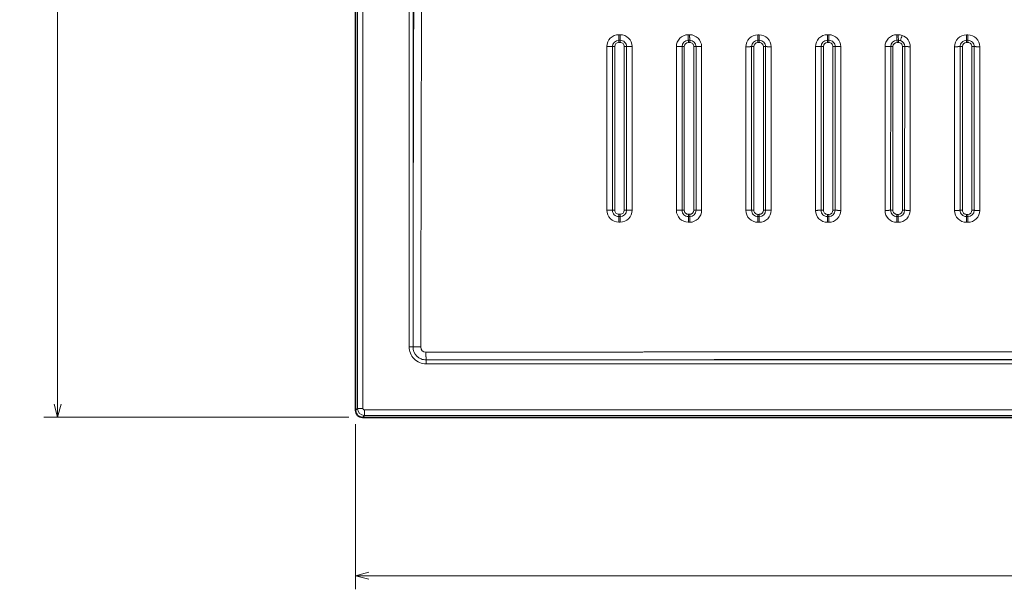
# Model space of a CAD drawing. Extents: x 42 to 332, y 13 to 266.
# Tile 1 of 7: x 42 to 186, y 13 to 97. Entities that reach past the tile are written whole.
import ezdxf
from ezdxf.enums import TextEntityAlignment as Align

# ---------------------------------------------------------------- set-up
doc = ezdxf.new("R2010")
doc.units = 0
doc.layers.get('0').update_dxf_attribs({"lineweight": 13})
doc.styles.get("Standard").update_dxf_attribs({"font": 'isocp.shx'})
doc.dimstyles.get("Standard").update_dxf_attribs({"dimtxt": 2.5, "dimasz": 2.5, "dimexe": 1.25, "dimexo": 0.625, "dimtad": 1, "dimcen": 2.5, "dimadec": 0, "dimazin": 0, "dimtfac": 1, "dimtmove": 0, "dimatfit": 0, "dimfxl": 0, "dimarcsym": 0})

# ---------------------------------------------------------------- blocks, each defined once
blk = doc.blocks.new('*D')
at = {"color": 7, "lineweight": 13}
for p, q in [((90.17, 228.04), (64.87, 228.04)), ((66.87, 206.17), (66.87, 228.04)), ((89.89, 219.04), (64.87, 219.04)), ((89.89, 178.35), (45.18, 178.35)), ((47.18, 38.32), (47.18, 178.35)), ((209.2, 178.35), (63, 178.35)), ((65, 148.43), (65, 178.35)), ((188.43, 156.25), (219.81, 145.48)), ((197.37, 148.43), (63, 148.43)), ((89.89, 38.32), (45.18, 38.32)), ((90.89, 37.32), (90.89, 13.1)), ((331.52, 37.32), (331.52, 13.1)), ((90.89, 15.1), (331.52, 15.1))]:
    blk.add_line(p, q, dxfattribs=at)
for points in [[(67.39, 226.11), (66.87, 228.04), (66.35, 226.11)], [(66.35, 220.98), (66.87, 219.04), (67.39, 220.98)], [(47.7, 176.41), (47.18, 178.35), (46.66, 176.41)], [(65.51, 176.41), (65, 178.35), (64.48, 176.41)], [(64.48, 150.36), (65, 148.43), (65.51, 150.36)], [(204.59, 151.25), (202.6, 151.39), (204.25, 150.27)], [(217.81, 145.61), (219.81, 145.48), (218.15, 146.59)], [(46.66, 40.25), (47.18, 38.32), (47.7, 40.25)], [(92.82, 15.62), (90.89, 15.1), (92.82, 14.58)], [(329.58, 14.58), (331.52, 15.1), (329.58, 15.62)]]:
    blk.add_lwpolyline(points, dxfattribs=at)
for s, rotation, p, p2 in [('45', 90, (64.87, 206.17), (64.87, 212.94)), ('150', 90, (63, 158.13), (63, 168.64)), ('%%c', 341.0412, (189.08, 158.14), (191.51, 157.31)), ('90', 341.0412, (192.46, 156.99), (198.86, 154.79)), ('700', 90, (45.18, 103.08), (45.18, 113.59))]:
    blk.add_text(s, height=3.5, rotation=rotation, dxfattribs=at).set_placement(p, p2, align=Align.FIT)
blk.add_text('1200', height=3.5, dxfattribs=at).set_placement((204.08, 17.1), (218.32, 17.1), align=Align.FIT)
blk = doc.blocks.new('BLOCK10')
at = {"color": 7, "lineweight": 35}
for p, q in [((-601.57, 144.57), (-601.57, -545.57)), ((-596.57, -550.57), (0, -550.57))]:
    blk.add_line(p, q, dxfattribs=at)
at = {"color": 7, "lineweight": 13}
for p, q in [((-600.13, -544.14), (-600.13, 143.14)), ((-596.14, -544.14), (-596.14, 143.14)), ((-562.3, -433.91), (-562.3, 97.74)), ((-559.4, -433.91), (-559.4, 97.74)), ((-200.53, -398.74), (-200.5, -278.72)), ((-198.87, -278.74), (-198.9, -398.76)), ((-194.79, -278.8), (-194.81, -398.82)), ((-162.31, -398.83), (-162.29, -278.81)), ((-158.19, -398.77), (-158.17, -278.75)), ((-156.54, -398.75), (-156.52, -278.73)), ((-149.55, -398.75), (-149.52, -278.73)), ((-147.89, -278.75), (-147.91, -398.77)), ((-143.81, -278.82), (-143.82, -398.83)), ((-213.28, -283.96), (-213.3, -398.81)), ((-209.15, -283.91), (-209.18, -398.76)), ((-207.53, -398.74), (-207.5, -283.89)), ((-251.52, -398.73), (-251.5, -336.15)), ((-249.87, -336.17), (-249.88, -398.75)), ((-245.79, -336.23), (-245.8, -398.81)), ((-264.28, -350.59), (-264.29, -398.8)), ((-260.15, -350.55), (-260.16, -398.75)), ((-258.51, -398.73), (-258.5, -350.53)), ((0, -508.4), (-429.97, -508.4)), ((429.97, -511.3), (-429.97, -511.3)), ((595.14, -545.14), (-595.14, -545.14)), ((0, -549.13), (-595.14, -549.13))]:
    blk.add_line(p, q, dxfattribs=at)
at = {"color": 7, "lineweight": 13, "ltscale": 0.024984}
blk.add_line((-407.57, -270.01), (-408.57, -270.01), dxfattribs=at)
at = {"color": 7, "lineweight": 13, "ltscale": 0.025031}
blk.add_line((-407.53, -274.08), (-408.53, -274.08), dxfattribs=at)
at = {"color": 7, "lineweight": 13, "ltscale": 0.024988}
blk.add_line((-356.57, -270.05), (-357.57, -270.05), dxfattribs=at)
at = {"color": 7, "lineweight": 13, "ltscale": 0.02503}
blk.add_line((-356.53, -274.11), (-357.53, -274.11), dxfattribs=at)
at = {"color": 7, "lineweight": 13, "ltscale": 0.025016}
blk.add_line((-305.57, -270.07), (-306.57, -270.07), dxfattribs=at)
at = {"color": 7, "lineweight": 13, "ltscale": 0.025017}
for p, q in [((-305.53, -274.13), (-306.53, -274.13)), ((-306.52, -275.76), (-305.52, -275.75))]:
    blk.add_line(p, q, dxfattribs=at)
at = {"color": 7, "lineweight": 13, "ltscale": 0.025009}
blk.add_line((-254.54, -270.05), (-255.54, -270.05), dxfattribs=at)
at = {"color": 7, "lineweight": 13, "ltscale": 0.025007}
blk.add_line((-254.51, -274.1), (-255.51, -274.1), dxfattribs=at)
at = {"color": 7, "lineweight": 13, "ltscale": 0.024996}
for p, q in [((-203.54, -270.05), (-204.54, -270.05)), ((-408.53, -403.35), (-407.53, -403.35)), ((-152.56, -407.57), (-153.56, -407.57))]:
    blk.add_line(p, q, dxfattribs=at)
at = {"color": 7, "lineweight": 13, "ltscale": 0.024992}
blk.add_line((-203.51, -274.1), (-204.51, -274.1), dxfattribs=at)
at = {"color": 7, "lineweight": 13, "ltscale": 0.024995}
for p, q in [((-152.55, -270.07), (-153.55, -270.07)), ((-407.52, -401.7), (-408.52, -401.7)), ((-357.52, -403.38), (-356.52, -403.38)), ((-356.51, -401.72), (-357.51, -401.72)), ((-305.51, -403.38), (-306.51, -403.38)), ((-306.5, -401.73), (-305.5, -401.73)), ((-254.54, -407.55), (-255.54, -407.55)), ((-203.55, -407.56), (-204.55, -407.56))]:
    blk.add_line(p, q, dxfattribs=at)
at = {"color": 7, "lineweight": 13, "ltscale": 0.024991}
blk.add_line((-152.53, -274.11), (-153.53, -274.11), dxfattribs=at)
at = {"color": 7, "lineweight": 13, "ltscale": 0.025051}
for p, q in [((-408.52, -275.71), (-407.51, -275.71)), ((-357.52, -275.74), (-356.51, -275.74))]:
    blk.add_line(p, q, dxfattribs=at)
at = {"color": 7, "lineweight": 13, "ltscale": 0.025006}
blk.add_line((-255.49, -275.72), (-254.49, -275.72), dxfattribs=at)
at = {"color": 7, "lineweight": 13, "ltscale": 0.129398}
blk.add_line((-213.28, -278.79), (-213.28, -283.96), dxfattribs=at)
at = {"color": 7, "lineweight": 13, "ltscale": 0.129394}
blk.add_line((-209.15, -278.74), (-209.15, -283.91), dxfattribs=at)
at = {"color": 7, "lineweight": 13, "ltscale": 0.129393}
blk.add_line((-207.5, -283.89), (-207.5, -278.72), dxfattribs=at)
at = {"color": 7, "lineweight": 13, "ltscale": 0.02499}
for p, q in [((-204.5, -275.72), (-203.5, -275.72)), ((-153.52, -275.73), (-152.52, -275.73))]:
    blk.add_line(p, q, dxfattribs=at)
at = {"color": 7, "lineweight": 13, "ltscale": 0.024993}
for p, q in [((-255.52, -401.73), (-254.52, -401.73)), ((-204.53, -401.74), (-203.53, -401.74)), ((-153.55, -401.75), (-152.55, -401.75))]:
    blk.add_line(p, q, dxfattribs=at)
at = {"color": 7, "lineweight": 13, "ltscale": 0.024994}
for p, q in [((-254.53, -403.39), (-255.52, -403.39)), ((-203.54, -403.4), (-204.54, -403.4)), ((-152.55, -403.41), (-153.55, -403.41)), ((-305.53, -407.53), (-306.53, -407.53))]:
    blk.add_line(p, q, dxfattribs=at)
at = {"color": 7, "lineweight": 13, "ltscale": 0.025012}
for p, q in [((-408.55, -407.49), (-407.55, -407.49)), ((-357.54, -407.52), (-356.54, -407.52))]:
    blk.add_line(p, q, dxfattribs=at)
at = {"color": 7, "lineweight": 13, "ltscale": 0.070874}
blk.add_line((-559.44, -498.91), (-562.28, -498.92), dxfattribs=at)
at = {"color": 7, "lineweight": 13, "ltscale": 0.070827}
blk.add_line((-549.92, -508.44), (-549.92, -511.28), dxfattribs=at)
at = {"color": 7, "lineweight": 13, "ltscale": 0.050792}
for p, q in [((-601.57, -545.57), (-600.13, -544.14)), ((-596.57, -550.57), (-595.14, -549.13))]:
    blk.add_line(p, q, dxfattribs=at)
at = {"color": 7, "lineweight": 13, "ltscale": 0.099939}
for p, q in [((-596.14, -544.14), (-600.13, -544.14)), ((-595.14, -545.14), (-595.14, -549.13))]:
    blk.add_line(p, q, dxfattribs=at)
at = {"color": 7, "lineweight": 13}
for centre, radius, start, end in [((3466650.63, -8244.16), 3467213.09, 179.86376948, 179.87201034), ((-408.57, -278.75), 8.74, 90.01243, 180.00728), ((-408.53, -278.72), 4.64, 90.01129, 179.97852), ((-485.45, -275.56), 76.93, 359.88933, 1.10188), ((-407.56, -278.76), 8.75, 0.05584, 90.05452), ((-407.52, -278.72), 4.64, 0.05182, 90.0859), ((-485.18, -275.62), 77.66, 359.937, 1.13812), ((-357.57, -278.79), 8.74, 90.01144, 180.00721), ((-357.53, -278.76), 4.64, 90.00876, 179.98119), ((-434.03, -275.59), 76.52, 359.89013, 1.10771), ((-356.56, -278.8), 8.75, 0.06191, 90.05608), ((-356.52, -278.75), 4.64, 0.05887, 90.08733), ((-433.78, -275.66), 77.26, 359.93785, 1.14364), ((-306.57, -278.81), 8.74, 90.00992, 180.0171), ((-306.53, -278.77), 4.64, 90.00256, 179.9794), ((-385.94, -275.66), 79.42, 359.93065, 1.10223), ((-305.56, -278.82), 8.75, 0.0632, 90.05873), ((-305.52, -278.77), 4.64, 0.06824, 90.09603), ((-384.99, -275.66), 79.48, 359.93043, 1.10112), ((-255.54, -278.79), 8.74, 89.99748, 180.01241), ((-255.51, -278.74), 4.64, 90.00494, 179.98966), ((-48.68, -270.33), 206.87, 179.92238, 181.04555), ((-339.7, -275.59), 84.21, 359.91245, 1.01589), ((-47.34, -270.33), 207.2, 179.92194, 181.04325), ((-254.54, -278.8), 8.75, 0.0304, 90.02093), ((-254.5, -278.74), 4.64, 0.0197, 90.04256), ((-338.84, -275.6), 84.35, 359.91378, 1.01541), ((-204.54, -278.79), 8.74, 89.97985, 180.00571), ((-204.51, -278.74), 4.64, 90.00656, 180.00494), ((28.66, -270.45), 233.2, 179.90147, 180.89652), ((-299.58, -275.54), 95.08, 359.89343, 0.8694), ((30.41, -270.45), 233.95, 179.90191, 180.89375), ((-203.54, -278.79), 8.74, 71.44641, 89.97987), ((-203.51, -278.73), 4.64, 71.44206, 89.98839), ((-298.89, -275.54), 95.39, 359.89313, 0.8659), ((421.68, -479.69), 656.65, 161.42373, 161.77646), ((-203.51, -278.74), 4.64, 359.97482, 71.43824), ((-203.54, -278.8), 8.75, 359.99771, 71.44397), ((-153.55, -278.81), 8.74, 89.97777, 180.00223), ((-153.53, -278.75), 4.64, 90.00799, 180.00857), ((140.33, -270.47), 293.88, 179.92029, 180.70892), ((-273.63, -275.55), 120.11, 359.9129, 0.68455), ((143.25, -270.5), 295.8, 179.91563, 180.69912), ((-152.55, -278.81), 8.75, 359.99865, 89.97244), ((-152.53, -278.75), 4.64, 359.96736, 89.96763), ((-273.39, -275.55), 120.88, 359.91387, 0.68064), ((-416.88, -50.16), 228.59, 269.89165, 270.92871), ((-148673.03, -357.48), 148255.74, 359.9840559, 0.0304273), ((-411.68, -367.96), 89.25, 89.89454, 90.95706), ((-146230.27, -342.6), 145817.11, 359.977953, 0.0251001), ((-408.52, -278.71), 3, 90.00651, 179.96995), ((-145303.28, -336.72), 144891.77, 359.9754927, 0.0229408), ((-407.51, -278.71), 3, 0.05653, 90.09295), ((-141219.32, -325.55), 140814.81, 359.9702362, 0.0190608), ((-404.31, -361.51), 82.81, 89.01485, 90.14074), ((-141990.52, -331.49), 141587.64, 359.9727981, 0.0213572), ((-399.32, -73.87), 204.88, 269.00385, 270.14152), ((-143888.2, -346.77), 143489.4, 359.9792444, 0.0271625), ((-149829.52, -369.72), 149463.24, 359.9888621, 0.0348554), ((-360.68, -356.15), 77.41, 89.88031, 91.10537), ((-147909.68, -354.12), 147547.53, 359.9826759, 0.029266), ((-357.52, -278.74), 3, 90.0034, 179.97228), ((-147077.33, -347.96), 146716.83, 359.9801756, 0.0270294), ((-356.51, -278.74), 3, 0.0646, 90.09468), ((-142804.93, -336.39), 142451.43, 359.9749319, 0.0231914), ((-353.31, -350.7), 71.96, 88.86517, 90.1608), ((-143556.44, -342.64), 143204.57, 359.9775566, 0.0255633), ((-144987.71, -358.54), 144639.92, 359.9840598, 0.0315927), ((-150396.12, -382.27), 150080.84, 359.9936942, 0.0394942), ((-309.67, -346.43), 67.67, 89.87685, 91.27789), ((-148817.33, -366.32), 148506.18, 359.9874913, 0.0337769), ((-306.52, -278.76), 3, 89.98164, 179.95121), ((-148270.65, -360.06), 147961.15, 359.9850293, 0.0314853), ((-305.51, -278.75), 3, 0.08816, 90.12255), ((-144061.3, -348.01), 143758.81, 359.9797866, 0.0276031), ((-302.32, -342.04), 63.29, 88.70147, 90.17495), ((-144449.44, -354.33), 144148.58, 359.9823479, 0.0300361), ((-145171.42, -370.16), 144874.64, 359.9886777, 0.0361294), ((-137295.3, -326.98), 137031.03, 359.990127, 0.0201498), ((-258.66, -339.02), 60.3, 89.84052, 91.41212), ((-135996.19, -313.12), 135736.04, 359.984202, 0.0145109), ((-255.49, -278.72), 3, 90.00006, 179.97818), ((-135699.75, -307.71), 135441.26, 359.9818863, 0.0122611), ((-254.49, -278.72), 3, 0.02193, 90.0531), ((-133987.11, -295.05), 133735.62, 359.9823892, 0.0069947), ((-251.32, -335.4), 56.67, 88.52641, 90.17283), ((-134345.88, -300.65), 134096.02, 359.984823, 0.0093631), ((-134525.35, -314.59), 134279.56, 359.9907675, 0.0152757), ((-207.69, -333.1), 54.38, 89.79817, 91.53922), ((-204.5, -278.72), 3, 90.02134, 180.01678), ((-203.5, -278.71), 2.99, 71.44207, 89.9883), ((-203.5, -278.72), 3, 359.96603, 71.42702), ((-200.35, -330.23), 51.51, 88.35543, 90.16872), ((-156.71, -328.51), 49.78, 89.78219, 91.68174), ((-153.52, -278.73), 3, 90.02527, 180.02427), ((-152.52, -278.73), 3, 359.94969, 89.95218), ((-149.37, -326.42), 47.68, 88.22549, 90.1872), ((-416.71, -187.77), 210.97, 269.8398, 270.96021), ((-408.55, -398.74), 8.75, 179.97712, 269.97102), ((-411.76, -481.17), 82.47, 89.83678, 90.98327), ((-408.53, -398.71), 4.64, 179.95852, 269.98326), ((-408.52, -398.7), 3, 179.95778, 269.9861), ((-73.68, -407.07), 334.88, 179.3645, 180.07246), ((-539.56, -401.86), 131.03, 359.34765, 0.07136), ((-407.55, -398.75), 8.74, 269.9918, 359.99706), ((-70.43, -407.02), 337.13, 179.37769, 180.08094), ((-407.53, -398.71), 4.64, 270.01546, 359.98537), ((-538.49, -401.91), 130.97, 359.36948, 0.09354), ((-407.52, -398.7), 3, 270.01625, 359.98238), ((-404.39, -476.78), 78.09, 88.89744, 90.09521), ((-357.54, -398.77), 8.75, 179.98388, 269.973), ((-360.73, -469.8), 71.08, 89.82133, 91.15139), ((-357.52, -398.74), 4.64, 179.96613, 269.98517), ((-357.51, -398.72), 3, 179.9661, 269.98819), ((-16.59, -407.09), 340.95, 179.3763, 180.07255), ((-490.84, -401.89), 133.33, 359.35913, 0.07132), ((-356.54, -398.78), 8.74, 269.98916, 359.99989), ((-13.14, -407.04), 343.4, 179.38972, 180.08101), ((-356.52, -398.74), 4.64, 270.01279, 359.98844), ((-489.82, -401.94), 133.3, 359.38117, 0.09349), ((-356.52, -398.72), 3, 270.01288, 359.98527), ((-353.37, -466.24), 67.52, 88.73329, 90.1187), ((-306.53, -398.79), 8.75, 179.99409, 269.97869), ((-309.69, -461.16), 62.43, 89.82366, 91.33775), ((-306.51, -398.74), 4.64, 179.97011, 269.98236), ((-306.5, -398.73), 3, 179.9589, 269.97175), ((52.41, -407.03), 358.95, 179.41745, 180.07964), ((-445.86, -401.9), 139.35, 359.3877, 0.06995), ((-305.53, -398.79), 8.74, 269.98851, 359.99926), ((53.86, -407.04), 359.4, 179.4174, 180.07878), ((-305.51, -398.74), 4.64, 270.01586, 359.997), ((-445.03, -401.89), 139.53, 359.38777, 0.06919), ((-305.51, -398.72), 3, 270.03051, 0.00933), ((-302.36, -458.24), 59.52, 88.57059, 90.14258), ((-255.54, -398.8), 8.75, 179.98733, 269.97342), ((-258.71, -454.54), 55.81, 89.80084, 91.49399), ((-255.52, -398.75), 4.64, 179.95876, 269.97197), ((-255.51, -398.73), 3, 179.94223, 269.95693), ((135.02, -407.07), 390.57, 179.45993, 180.06926), ((-407.08, -401.89), 151.57, 359.43234, 0.06039), ((-254.54, -398.81), 8.74, 269.98489, 359.99952), ((136.87, -407.07), 391.41, 179.46127, 180.06929), ((-254.53, -398.75), 4.64, 270.01414, 0.00145), ((-254.52, -398.73), 3, 270.03145, 0.01606), ((-406.4, -401.89), 151.88, 359.43327, 0.06003), ((-251.37, -452.2), 53.47, 88.41179, 90.16226), ((-204.55, -398.81), 8.75, 179.99167, 269.97604), ((-207.72, -449.58), 50.84, 89.7866, 91.64404), ((-204.54, -398.76), 4.64, 179.96295, 269.97083), ((-204.53, -398.74), 3, 179.94577, 269.95442), ((245.9, -407.09), 450.45, 179.53035, 180.05924), ((-379.14, -401.9), 174.61, 359.50571, 0.05148), ((-203.55, -398.82), 8.74, 269.98347, 359.99881), ((248.33, -407.1), 451.89, 179.53174, 180.05896), ((-203.54, -398.76), 4.64, 270.01259, 0.0049), ((-378.97, -401.9), 175.44, 359.50781, 0.051), ((-203.53, -398.74), 3, 270.03037, 0.02086), ((-200.38, -447.78), 49.04, 88.27192, 90.18188), ((-153.56, -398.83), 8.75, 179.99558, 269.98161), ((-156.73, -446), 47.25, 89.77561, 91.77232), ((-153.55, -398.77), 4.64, 179.96761, 269.97177), ((-153.54, -398.75), 3, 179.95003, 269.95472), ((427.24, -407.11), 580.81, 179.63502, 180.04558), ((-378.83, -401.9), 225.28, 359.6156, 0.039), ((-152.56, -398.83), 8.74, 269.98415, 359.99722), ((432.06, -407.12), 584.62, 179.63669, 180.04458), ((-152.55, -398.75), 3, 270.02983, 0.02468), ((-152.55, -398.77), 4.64, 270.01178, 0.00794), ((-379.57, -401.9), 227.03, 359.61835, 0.0385), ((-149.39, -444.73), 45.98, 88.15999, 90.19895), ((87364.06, -434.31), 87926.37, 179.9997369, 180.0420969), ((131591.5, -545.83), 132150.95, 179.951475, 179.9796582), ((-549.78, -498.92), 12.49, 179.99386, 201.55537), ((-550.04, -499.04), 12.22, 201.47514, 248.0595), ((-549.79, -498.92), 9.66, 179.95192, 201.52245), ((-549.49, -498.5), 10.09, 203.14805, 246.36966), ((-549.92, -498.8), 12.48, 247.99056, 270.02553), ((-549.93, -498.8), 9.64, 248.00875, 270.0565), ((-630.76, 425296.06), 425804.51, 270.0108788, 270.0270188), ((-430.69, 283567.26), 284078.56, 269.975953, 270.0001455), ((-595.13, -544.13), 5, 180.06526, 269.93474), ((-595.14, -544.14), 0.999, 179.9839, 270.01569)]:
    blk.add_arc(centre, radius, start, end, dxfattribs=at)
at = {"color": 7, "lineweight": 35}
blk.add_arc((-596.58, -545.58), 5, 179.98423, 270.01576, dxfattribs=at)
at = {"color": 7, "lineweight": 13}
for centre, major_axis, ratio, start_param, end_param in [((-548.84, -497.84), (7.85, 7.85), 0.901156, 2.757092, 3.518531), ((-549.66, -498.68), (-3.01, -3.06), 0.932029, 5.523292, 7.027147)]:
    blk.add_ellipse(centre, major_axis=major_axis, ratio=ratio, start_param=start_param, end_param=end_param, dxfattribs=at)
for points, knots in [([(-558.32, -0.02), (-558.34, -6.2), (-558.35, -12.36), (-558.37, -18.5), (-558.43, -44.58), (-558.49, -70.66), (-558.54, -90.6), (-558.6, -112.14), (-558.65, -133.67), (-558.66, -138.27), (-558.71, -157.16), (-558.75, -176.03), (-558.8, -192.99), (-558.88, -224.42), (-558.95, -255.66), (-558.99, -270.15), (-559.04, -290.95), (-559.1, -312.01), (-559.11, -318.15), (-559.13, -326.28), (-559.15, -334.42), (-559.16, -337.42), (-559.21, -357.91), (-559.26, -378.39), (-559.31, -396.9), (-559.36, -415.4), (-559.4, -433.91)], [0, 0, 0, 0, 0, 0, 53.157704, 53.157704, 53.157704, 225.857872, 225.857872, 225.857872, 239.642977, 239.642977, 239.642977, 389.385528, 389.385528, 389.385528, 519.758529, 519.758529, 519.758529, 573.103547, 573.103547, 573.103547, 590.250505, 590.250505, 590.250505, 750.519091, 750.519091, 750.519091, 750.519091, 750.519091, 750.519091]), ([(-559.44, -498.91), (-559.23, -498.92), (-558.95, -498.93), (-558.62, -498.93), (-557.57, -498.95), (-556.33, -498.96), (-555.52, -498.96), (-554.66, -498.96), (-553.81, -498.97)], [0, 0, 0, 0, 0, 0, 2.705794, 2.705794, 2.705794, 8.096473, 8.096473, 8.096473, 8.096473, 8.096473, 8.096473]), ([(-549.95, -502.84), (-534.7, -502.82), (-519.43, -502.8), (-504.1, -502.78), (-487.11, -502.76), (-470.12, -502.75), (-468.56, -502.74), (-453.05, -502.73), (-437.52, -502.71), (-423.41, -502.69), (-398.06, -502.67), (-372.72, -502.64), (-361.49, -502.63), (-344.5, -502.61), (-327.58, -502.59), (-322.4, -502.59), (-304.4, -502.57), (-286.39, -502.55), (-274.17, -502.54), (-259.82, -502.52), (-245.48, -502.51), (-244.87, -502.51), (-229.94, -502.5), (-215.03, -502.48), (-202.66, -502.47), (-187.24, -502.46), (-171.73, -502.45), (-169.22, -502.45), (-150.55, -502.44), (-131.9, -502.42), (-116.15, -502.42), (-86.08, -502.4), (-55.99, -502.39), (-41.64, -502.39), (-24.33, -502.39), (-7.01, -502.39), (-5.69, -502.39), (-2.84, -502.39), (0, -502.39)], [0, 0, 0, 0, 0, 0, 133.5959, 133.5959, 133.5959, 147.130949, 147.130949, 147.130949, 267.813875, 267.813875, 267.813875, 363.876899, 363.876899, 363.876899, 414.134253, 414.134253, 414.134253, 519.737078, 519.737078, 519.737078, 538.299501, 538.299501, 538.299501, 649.027699, 649.027699, 649.027699, 672.844002, 672.844002, 672.844002, 810.633292, 810.633292, 810.633292, 935.964927, 935.964927, 935.964927, 960.593987, 960.593987, 960.593987, 960.593987, 960.593987, 960.593987]), ([(-549.92, -508.44), (-549.92, -508.23), (-549.92, -507.95), (-549.93, -507.62), (-549.93, -506.58), (-549.94, -505.35), (-549.94, -504.54), (-549.94, -503.69), (-549.95, -502.84)], [0, 0, 0, 0, 0, 0, 2.699767, 2.699767, 2.699767, 8.067257, 8.067257, 8.067257, 8.067257, 8.067257, 8.067257]), ([(-429.97, -508.4), (-415.39, -508.38), (-400.76, -508.36), (-386.08, -508.34), (-365.27, -508.31), (-344.59, -508.29), (-338.45, -508.28), (-329.33, -508.27), (-320.21, -508.25), (-317.22, -508.25), (-302.61, -508.23), (-288, -508.21), (-276.37, -508.2), (-261.76, -508.18), (-247.16, -508.16), (-244.77, -508.16), (-238.91, -508.15), (-233.06, -508.15), (-230.19, -508.14), (-216.24, -508.13), (-202.38, -508.11), (-191.54, -508.1), (-175.42, -508.09), (-159.24, -508.07), (-153.46, -508.07), (-131.1, -508.05), (-108.85, -508.03), (-91.86, -508.02), (-66.19, -508.01), (-40.36, -508.01), (-31.77, -508.01), (-20.25, -508.01), (-8.72, -508.01), (-5.81, -508.01), (-2.91, -508.01), (0, -508.01)], [0, 0, 0, 0, 0, 0, 125.197121, 125.197121, 125.197121, 178.17762, 178.17762, 178.17762, 204.132186, 204.132186, 204.132186, 304.649892, 304.649892, 304.649892, 330.526201, 330.526201, 330.526201, 355.374399, 355.374399, 355.374399, 451.670953, 451.670953, 451.670953, 495.416007, 495.416007, 495.416007, 645.570601, 645.570601, 645.570601, 720.244312, 720.244312, 720.244312, 745.406061, 745.406061, 745.406061, 745.406061, 745.406061, 745.406061])]:
    blk.add_open_spline(points, degree=5, knots=knots, dxfattribs=at)
for points in [[(-408.53, -274.08), (-408.55, -273.47), (-408.56, -272.66), (-408.57, -271.8), (-408.57, -270.9), (-408.57, -270.01)], [(-407.53, -274.08), (-407.55, -273.47), (-407.56, -272.66), (-407.57, -271.8), (-407.57, -270.9), (-407.57, -270.01)], [(-357.53, -274.11), (-357.55, -273.51), (-357.56, -272.7), (-357.57, -271.84), (-357.57, -270.94), (-357.57, -270.05)], [(-356.53, -274.11), (-356.55, -273.5), (-356.56, -272.7), (-356.57, -271.84), (-356.57, -270.94), (-356.57, -270.05)], [(-306.53, -274.13), (-306.55, -273.52), (-306.56, -272.72), (-306.57, -271.86), (-306.57, -270.97), (-306.57, -270.07)], [(-305.53, -274.13), (-305.55, -273.52), (-305.56, -272.72), (-305.57, -271.86), (-305.57, -270.97), (-305.57, -270.07)], [(-362.17, -278.76), (-362.81, -278.77), (-363.63, -278.78), (-364.51, -278.79), (-365.41, -278.79), (-366.31, -278.79)], [(-351.88, -278.75), (-351.27, -278.77), (-350.47, -278.78), (-349.6, -278.78), (-348.71, -278.79), (-347.82, -278.79)], [(-311.17, -278.77), (-311.81, -278.79), (-312.63, -278.8), (-313.51, -278.81), (-314.41, -278.82), (-315.31, -278.82)], [(-300.89, -278.77), (-300.27, -278.78), (-299.47, -278.8), (-298.6, -278.81), (-297.71, -278.81), (-296.82, -278.81)], [(-260.15, -278.74), (-260.79, -278.76), (-261.61, -278.78), (-262.48, -278.78), (-263.38, -278.79), (-264.28, -278.79)], [(-249.86, -278.74), (-249.25, -278.76), (-248.45, -278.78), (-247.58, -278.79), (-246.69, -278.79), (-245.79, -278.79)], [(-209.15, -278.74), (-209.78, -278.76), (-210.6, -278.78), (-211.48, -278.78), (-212.38, -278.79), (-213.28, -278.79)], [(-198.87, -278.74), (-198.26, -278.76), (-197.45, -278.78), (-196.59, -278.79), (-195.69, -278.8), (-194.79, -278.8)], [(-158.17, -278.75), (-158.8, -278.78), (-159.62, -278.79), (-160.49, -278.8), (-161.39, -278.81), (-162.29, -278.81)], [(-147.89, -278.75), (-147.27, -278.78), (-146.47, -278.8), (-145.6, -278.81), (-144.7, -278.81), (-143.81, -278.82)], [(-402.89, -398.71), (-402.27, -398.73), (-401.47, -398.74), (-400.6, -398.75), (-399.71, -398.75), (-398.81, -398.75)], [(-362.16, -398.74), (-362.79, -398.75), (-363.61, -398.76), (-364.48, -398.77), (-365.39, -398.77), (-366.29, -398.77)], [(-351.88, -398.74), (-351.27, -398.75), (-350.46, -398.77), (-349.59, -398.78), (-348.7, -398.78), (-347.8, -398.78)], [(-311.15, -398.74), (-311.78, -398.76), (-312.6, -398.77), (-313.48, -398.78), (-314.38, -398.78), (-315.28, -398.78)], [(-300.87, -398.74), (-300.26, -398.76), (-299.45, -398.78), (-298.58, -398.79), (-297.69, -398.79), (-296.79, -398.79)], [(-260.16, -398.75), (-260.8, -398.77), (-261.61, -398.78), (-262.48, -398.79), (-263.39, -398.8), (-264.29, -398.8)], [(-249.88, -398.75), (-249.27, -398.77), (-248.46, -398.79), (-247.59, -398.8), (-246.7, -398.81), (-245.8, -398.81)], [(-209.18, -398.76), (-209.81, -398.78), (-210.62, -398.8), (-211.5, -398.81), (-212.4, -398.81), (-213.3, -398.81)], [(-198.9, -398.76), (-198.28, -398.79), (-197.47, -398.8), (-196.6, -398.81), (-195.71, -398.82), (-194.81, -398.82)], [(-158.19, -398.77), (-158.82, -398.79), (-159.63, -398.81), (-160.51, -398.82), (-161.41, -398.83), (-162.31, -398.83)], [(-147.91, -398.77), (-147.29, -398.8), (-146.48, -398.82), (-145.61, -398.83), (-144.72, -398.83), (-143.82, -398.83)]]:
    blk.add_open_spline(points, degree=5, dxfattribs=at)

msp = doc.modelspace()

# ---------------------------------------------------------------- block references
at = {"lineweight": 0, "xscale": 0.2, "yscale": 0.2, "zscale": 0.2}
msp.add_blockref('BLOCK10', (211.2014, 148.4317), dxfattribs=at)

# ---------------------------------------------------------------- dimensions: what is measured, and where the dimension line sits
at = {"color": 0, "lineweight": 0}
dim = msp.add_diameter_dim_2p(p1=(219.8077, 145.4752), p2=(202.595, 151.3881), text='%%c90', dimstyle='Standard', override={"dimlfac": 5}, dxfattribs=at)
dim.commit()
dim.dimension.update_dxf_attribs({"geometry": '*D', "text_midpoint": (193.3229, 154.5733), "dimtype": 163})
for base, p1, p2, angle, middle, dimtype in [((47.1802, 178.3459), (91.8865, 38.3174), (91.8865, 178.3459), 90, (47.1802, 108.3317), 161), ((64.9969, 148.4317), (211.2014, 178.3459), (199.3714, 148.4317), 269.998569, (64.9969, 163.3888), 160), ((66.8691, 219.0443), (92.1738, 228.0443), (91.8865, 219.0443), 269.998569, (66.8691, 209.5559), 160)]:
    dim = msp.add_linear_dim(base=base, p1=p1, p2=p2, angle=angle, dimstyle='Standard', override={"dimlfac": 5}, dxfattribs=at)
    dim.commit()
    dim.dimension.update_dxf_attribs({"geometry": '*D', "text_midpoint": middle, "dimtype": dimtype})
dim = msp.add_linear_dim(base=(90.8871, 15.102), p1=(331.5157, 39.3168), p2=(90.8871, 39.3168), angle=180, text='1200', dimstyle='Standard', override={"dimlfac": 5}, dxfattribs=at)
dim.commit()
dim.dimension.update_dxf_attribs({"geometry": '*D', "text_midpoint": (211.2014, 15.102), "dimtype": 161})

doc.saveas('drawing.dxf')
